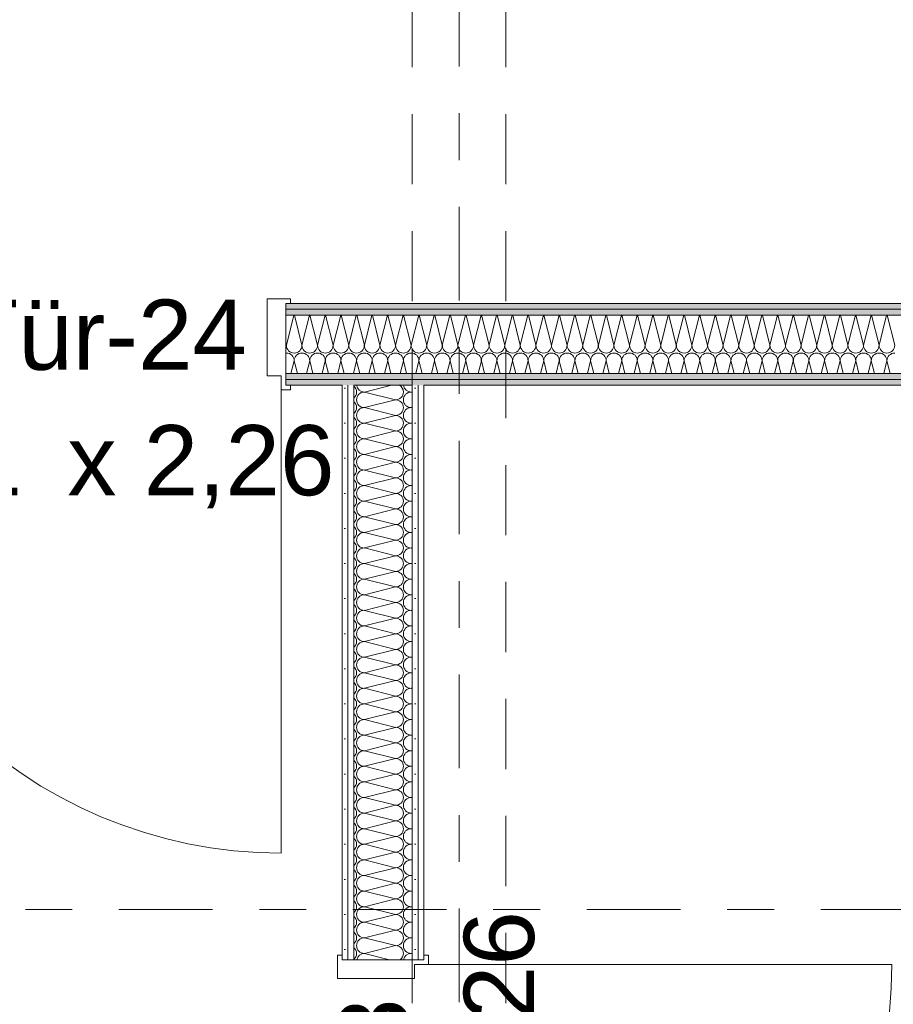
# Model space of a CAD drawing. Header units: metres. Extents: x -167 to 233, y -155 to 122.
# Tile 45 of 68: x 46.81 to 48.68, y 33.39 to 35.49. Entities that reach past the tile are written whole.
import ezdxf
from ezdxf.enums import TextEntityAlignment as Align

# ---------------------------------------------------------------- set-up
doc = ezdxf.new("R2010")
doc.units = ezdxf.units.M
doc.header["$MEASUREMENT"] = 0
doc.linetypes.add('Raster', pattern=[0.4, 0.2, -0.1, 0, -0.1])
doc.linetypes.add('Untersicht', pattern=[0.2, 0.15, -0.05])
for name, color, linetype in [('10 Wand außen', 7, 'Continuous'), ('20 Träger', 7, 'Continuous'), ('90 Achsraster', 7, 'Continuous')]:
    doc.layers.add(name, color=color, linetype=linetype)
doc.styles.add('ERSTELLTER_STIL_1', font='arial.ttf')
doc.styles.add('ERSTELLTER_STIL_2', font='arial.ttf')
pattern_1 = [(0, (27236.132094, 33357.27905), (0, 0.075), [0, -0.075])]

# ---------------------------------------------------------------- blocks, each defined once
blk = doc.blocks.new('*X15', base_point=(27236.1321, 33357.279))
at = {"layer": '10 Wand außen', "color": 8, "linetype": 'Continuous', "lineweight": 18}
for p, q in [((47.6066, 34.7102), (47.5488, 34.6957)), ((47.6154, 34.679), (47.5488, 34.6957)), ((47.6511, 34.6963), (47.6488, 34.6957)), ((47.6511, 34.6951), (47.6488, 34.6957)), ((47.6154, 34.679), (47.5488, 34.6624)), ((47.6154, 34.6457), (47.5488, 34.6624)), ((47.6511, 34.663), (47.6488, 34.6624)), ((47.6511, 34.6618), (47.6488, 34.6624)), ((47.6154, 34.6457), (47.5488, 34.629)), ((47.6154, 34.6124), (47.5488, 34.629)), ((47.6511, 34.6296), (47.6488, 34.629)), ((47.6511, 34.6285), (47.6488, 34.629)), ((47.6154, 34.6124), (47.5488, 34.5957)), ((47.6154, 34.579), (47.5488, 34.5957)), ((47.6154, 34.579), (47.5488, 34.5624)), ((47.6511, 34.5963), (47.6488, 34.5957)), ((47.6511, 34.5951), (47.6488, 34.5957)), ((47.6154, 34.5457), (47.5488, 34.5624)), ((47.6511, 34.563), (47.6488, 34.5624)), ((47.6511, 34.5618), (47.6488, 34.5624)), ((47.6154, 34.5457), (47.5488, 34.529)), ((47.6154, 34.5124), (47.5488, 34.529)), ((47.6511, 34.5296), (47.6488, 34.529)), ((47.6511, 34.5285), (47.6488, 34.529)), ((47.6154, 34.5124), (47.5488, 34.4957)), ((47.6154, 34.479), (47.5488, 34.4957)), ((47.6511, 34.4963), (47.6488, 34.4957)), ((47.6511, 34.4951), (47.6488, 34.4957)), ((47.6154, 34.479), (47.5488, 34.4624)), ((47.6154, 34.4457), (47.5488, 34.4624)), ((47.6511, 34.463), (47.6488, 34.4624)), ((47.6511, 34.4618), (47.6488, 34.4624)), ((47.6154, 34.4457), (47.5488, 34.429)), ((47.6511, 34.4296), (47.6488, 34.429)), ((47.6154, 34.4124), (47.5488, 34.429)), ((47.6154, 34.4124), (47.5488, 34.3957)), ((47.6511, 34.4285), (47.6488, 34.429)), ((47.6154, 34.379), (47.5488, 34.3957)), ((47.6511, 34.3963), (47.6488, 34.3957)), ((47.6511, 34.3951), (47.6488, 34.3957)), ((47.6154, 34.379), (47.5488, 34.3624)), ((47.6154, 34.3457), (47.5488, 34.3624)), ((47.6154, 34.3457), (47.5488, 34.329)), ((47.6511, 34.363), (47.6488, 34.3624)), ((47.6511, 34.3618), (47.6488, 34.3624)), ((47.6154, 34.3124), (47.5488, 34.329)), ((47.6511, 34.3296), (47.6488, 34.329)), ((47.6511, 34.3285), (47.6488, 34.329)), ((47.6154, 34.3124), (47.5488, 34.2957)), ((47.6154, 34.279), (47.5488, 34.2957)), ((47.6511, 34.2963), (47.6488, 34.2957)), ((47.6511, 34.2951), (47.6488, 34.2957)), ((47.6154, 34.279), (47.5488, 34.2624)), ((47.6154, 34.2457), (47.5488, 34.2624)), ((47.6511, 34.263), (47.6488, 34.2624)), ((47.6511, 34.2618), (47.6488, 34.2624)), ((47.6154, 34.2457), (47.5488, 34.229)), ((47.6154, 34.2124), (47.5488, 34.229)), ((47.6511, 34.2296), (47.6488, 34.229)), ((47.6511, 34.2285), (47.6488, 34.229)), ((47.6154, 34.2124), (47.5488, 34.1957)), ((47.6154, 34.179), (47.5488, 34.1957)), ((47.6154, 34.179), (47.5488, 34.1624)), ((47.6511, 34.1963), (47.6488, 34.1957)), ((47.6511, 34.1951), (47.6488, 34.1957)), ((47.6154, 34.1457), (47.5488, 34.1624)), ((47.6511, 34.163), (47.6488, 34.1624)), ((47.6511, 34.1618), (47.6488, 34.1624)), ((47.6154, 34.1457), (47.5488, 34.129)), ((47.6154, 34.1124), (47.5488, 34.129)), ((47.6511, 34.1296), (47.6488, 34.129)), ((47.6511, 34.1285), (47.6488, 34.129)), ((47.6154, 34.1124), (47.5488, 34.0957)), ((47.6154, 34.079), (47.5488, 34.0957)), ((47.6511, 34.0963), (47.6488, 34.0957)), ((47.6511, 34.0951), (47.6488, 34.0957)), ((47.6154, 34.079), (47.5488, 34.0624)), ((47.6154, 34.0457), (47.5488, 34.0624)), ((47.6511, 34.063), (47.6488, 34.0624)), ((47.6511, 34.0618), (47.6488, 34.0624)), ((47.6154, 34.0457), (47.5488, 34.029)), ((47.6154, 34.0124), (47.5488, 34.029)), ((47.6154, 34.0124), (47.5488, 33.9957)), ((47.6511, 34.0296), (47.6488, 34.029)), ((47.6511, 34.0285), (47.6488, 34.029)), ((47.6154, 33.979), (47.5488, 33.9957)), ((47.6511, 33.9963), (47.6488, 33.9957)), ((47.6511, 33.9951), (47.6488, 33.9957)), ((47.6154, 33.979), (47.5488, 33.9624)), ((47.6154, 33.9457), (47.5488, 33.9624)), ((47.6154, 33.9457), (47.5488, 33.929)), ((47.6511, 33.963), (47.6488, 33.9624)), ((47.6511, 33.9618), (47.6488, 33.9624)), ((47.6154, 33.9124), (47.5488, 33.929)), ((47.6511, 33.9296), (47.6488, 33.929)), ((47.6511, 33.9285), (47.6488, 33.929)), ((47.6154, 33.9124), (47.5488, 33.8957)), ((47.6154, 33.879), (47.5488, 33.8957)), ((47.6511, 33.8963), (47.6488, 33.8957)), ((47.6511, 33.8951), (47.6488, 33.8957)), ((47.6154, 33.879), (47.5488, 33.8624)), ((47.6154, 33.8457), (47.5488, 33.8624)), ((47.6511, 33.863), (47.6488, 33.8624)), ((47.6511, 33.8618), (47.6488, 33.8624)), ((47.6154, 33.8457), (47.5488, 33.829)), ((47.6154, 33.8124), (47.5488, 33.829)), ((47.6511, 33.8296), (47.6488, 33.829)), ((47.6511, 33.8285), (47.6488, 33.829)), ((47.6154, 33.8124), (47.5488, 33.7957)), ((47.6154, 33.779), (47.5488, 33.7957)), ((47.6154, 33.779), (47.5488, 33.7624)), ((47.6511, 33.7963), (47.6488, 33.7957)), ((47.6511, 33.7951), (47.6488, 33.7957)), ((47.6154, 33.7457), (47.5488, 33.7624)), ((47.6511, 33.763), (47.6488, 33.7624)), ((47.6511, 33.7618), (47.6488, 33.7624)), ((47.6154, 33.7457), (47.5488, 33.729)), ((47.6154, 33.7124), (47.5488, 33.729)), ((47.6511, 33.7296), (47.6488, 33.729)), ((47.6511, 33.7285), (47.6488, 33.729)), ((47.6154, 33.7124), (47.5488, 33.6957)), ((47.6154, 33.679), (47.5488, 33.6957)), ((47.6511, 33.6963), (47.6488, 33.6957)), ((47.6511, 33.6951), (47.6488, 33.6957)), ((47.6154, 33.679), (47.5488, 33.6624)), ((47.6154, 33.6457), (47.5488, 33.6624)), ((47.6511, 33.663), (47.6488, 33.6624)), ((47.6511, 33.6618), (47.6488, 33.6624)), ((47.6154, 33.6457), (47.5488, 33.629)), ((47.6154, 33.6124), (47.5488, 33.629)), ((47.6154, 33.6124), (47.5488, 33.5957)), ((47.6511, 33.6296), (47.6488, 33.629)), ((47.6511, 33.6285), (47.6488, 33.629)), ((47.6154, 33.579), (47.5488, 33.5957)), ((47.6511, 33.5963), (47.6488, 33.5957)), ((47.6511, 33.5951), (47.6488, 33.5957)), ((47.6154, 33.579), (47.5488, 33.5624)), ((47.6154, 33.5457), (47.5488, 33.5624)), ((47.6154, 33.5457), (47.5488, 33.529)), ((47.6511, 33.563), (47.6488, 33.5624)), ((47.6511, 33.5618), (47.6488, 33.5624)), ((47.6154, 33.5124), (47.5488, 33.529)), ((47.6511, 33.5296), (47.6488, 33.529)), ((47.6511, 33.5285), (47.6488, 33.529)), ((47.6154, 33.5124), (47.5488, 33.4957)), ((47.6023, 33.4823), (47.5488, 33.4957)), ((47.6511, 33.4963), (47.6488, 33.4957)), ((47.6511, 33.4951), (47.6488, 33.4957))]:
    blk.add_line(p, q, dxfattribs=at)
for centre, start, end in [((47.5154, 34.6957), 0, 50.24), ((47.5488, 34.7124), 187.5792, 270), ((47.6154, 34.6957), 0, 60.2389), ((47.6488, 34.7124), 187.5792, 270), ((47.5154, 34.6957), 309.76, 0), ((47.5488, 34.679), 90, 180), ((47.6154, 34.6957), 270, 0), ((47.6488, 34.679), 90, 180), ((47.5154, 34.6624), 0, 50.24), ((47.5154, 34.6624), 309.76, 0), ((47.5488, 34.679), 180, 270), ((47.5488, 34.6457), 90, 180), ((47.6154, 34.6624), 0, 90), ((47.6154, 34.6624), 270, 0), ((47.6488, 34.679), 180, 270), ((47.6488, 34.6457), 90, 180), ((47.5154, 34.629), 0, 50.24), ((47.5488, 34.6457), 180, 270), ((47.6154, 34.629), 0, 90), ((47.6488, 34.6457), 180, 270), ((47.5154, 34.629), 309.76, 0), ((47.5488, 34.6124), 90, 180), ((47.6154, 34.629), 270, 0), ((47.6488, 34.6124), 90, 180), ((47.5154, 34.5957), 0, 50.24), ((47.5488, 34.6124), 180, 270), ((47.6154, 34.5957), 0, 90), ((47.6488, 34.6124), 180, 270), ((47.5154, 34.5957), 309.76, 0), ((47.5488, 34.579), 90, 180), ((47.5488, 34.579), 180, 270), ((47.6154, 34.5957), 270, 0), ((47.6154, 34.5624), 0, 90), ((47.6488, 34.579), 90, 180), ((47.6488, 34.579), 180, 270), ((47.5154, 34.5624), 0, 50.24), ((47.5154, 34.5624), 309.76, 0), ((47.5488, 34.5457), 90, 180), ((47.6154, 34.5624), 270, 0), ((47.6488, 34.5457), 90, 180), ((47.5154, 34.529), 0, 50.24), ((47.5488, 34.5457), 180, 270), ((47.6154, 34.529), 0, 90), ((47.6488, 34.5457), 180, 270), ((47.5154, 34.529), 309.76, 0), ((47.5488, 34.5124), 90, 180), ((47.6154, 34.529), 270, 0), ((47.6488, 34.5124), 90, 180), ((47.5154, 34.4957), 0, 50.24), ((47.5154, 34.4957), 309.76, 0), ((47.5488, 34.5124), 180, 270), ((47.5488, 34.479), 90, 180), ((47.6154, 34.4957), 0, 90), ((47.6154, 34.4957), 270, 0), ((47.6488, 34.5124), 180, 270), ((47.6488, 34.479), 90, 180), ((47.5154, 34.4624), 0, 50.24), ((47.5488, 34.479), 180, 270), ((47.6154, 34.4624), 0, 90), ((47.6488, 34.479), 180, 270), ((47.5154, 34.4624), 309.76, 0), ((47.5488, 34.4457), 90, 180), ((47.6154, 34.4624), 270, 0), ((47.6488, 34.4457), 90, 180), ((47.5154, 34.429), 0, 50.24), ((47.5488, 34.4457), 180, 270), ((47.6154, 34.429), 0, 90), ((47.6488, 34.4457), 180, 270), ((47.5154, 34.429), 309.76, 0), ((47.5154, 34.3957), 0, 50.24), ((47.5488, 34.4124), 90, 180), ((47.5488, 34.4124), 180, 270), ((47.6154, 34.429), 270, 0), ((47.6154, 34.3957), 0, 90), ((47.6488, 34.4124), 90, 180), ((47.6488, 34.4124), 180, 270), ((47.5154, 34.3957), 309.76, 0), ((47.5488, 34.379), 90, 180), ((47.6154, 34.3957), 270, 0), ((47.6488, 34.379), 90, 180), ((47.5154, 34.3624), 0, 50.24), ((47.5488, 34.379), 180, 270), ((47.6154, 34.3624), 0, 90), ((47.6488, 34.379), 180, 270), ((47.5154, 34.3624), 309.76, 0), ((47.5488, 34.3457), 90, 180), ((47.5488, 34.3457), 180, 270), ((47.6154, 34.3624), 270, 0), ((47.6154, 34.329), 0, 90), ((47.6488, 34.3457), 90, 180), ((47.6488, 34.3457), 180, 270), ((47.5154, 34.329), 0, 50.24), ((47.5154, 34.329), 309.76, 0), ((47.5488, 34.3124), 90, 180), ((47.6154, 34.329), 270, 0), ((47.6488, 34.3124), 90, 180), ((47.5154, 34.2957), 0, 50.24), ((47.5488, 34.3124), 180, 270), ((47.6154, 34.2957), 0, 90), ((47.6488, 34.3124), 180, 270), ((47.5154, 34.2957), 309.76, 0), ((47.5488, 34.279), 90, 180), ((47.6154, 34.2957), 270, 0), ((47.6488, 34.279), 90, 180), ((47.5154, 34.2624), 0, 50.24), ((47.5154, 34.2624), 309.76, 0), ((47.5488, 34.279), 180, 270), ((47.5488, 34.2457), 90, 180), ((47.6154, 34.2624), 0, 90), ((47.6154, 34.2624), 270, 0), ((47.6488, 34.279), 180, 270), ((47.6488, 34.2457), 90, 180), ((47.5154, 34.229), 0, 50.24), ((47.5488, 34.2457), 180, 270), ((47.6154, 34.229), 0, 90), ((47.6488, 34.2457), 180, 270), ((47.5154, 34.229), 309.76, 0), ((47.5488, 34.2124), 90, 180), ((47.6154, 34.229), 270, 0), ((47.6488, 34.2124), 90, 180), ((47.5154, 34.1957), 0, 50.24), ((47.5488, 34.2124), 180, 270), ((47.6154, 34.1957), 0, 90), ((47.6488, 34.2124), 180, 270), ((47.5154, 34.1957), 309.76, 0), ((47.5488, 34.179), 90, 180), ((47.5488, 34.179), 180, 270), ((47.6154, 34.1957), 270, 0), ((47.6154, 34.1624), 0, 90), ((47.6488, 34.179), 90, 180), ((47.6488, 34.179), 180, 270), ((47.5154, 34.1624), 0, 50.24), ((47.5154, 34.1624), 309.76, 0), ((47.5488, 34.1457), 90, 180), ((47.6154, 34.1624), 270, 0), ((47.6488, 34.1457), 90, 180), ((47.5154, 34.129), 0, 50.24), ((47.5488, 34.1457), 180, 270), ((47.6154, 34.129), 0, 90), ((47.6488, 34.1457), 180, 270), ((47.5154, 34.129), 309.76, 0), ((47.5488, 34.1124), 90, 180), ((47.6154, 34.129), 270, 0), ((47.6488, 34.1124), 90, 180), ((47.5154, 34.0957), 0, 50.24), ((47.5154, 34.0957), 309.76, 0), ((47.5488, 34.1124), 180, 270), ((47.5488, 34.079), 90, 180), ((47.6154, 34.0957), 0, 90), ((47.6154, 34.0957), 270, 0), ((47.6488, 34.1124), 180, 270), ((47.6488, 34.079), 90, 180), ((47.5154, 34.0624), 0, 50.24), ((47.5488, 34.079), 180, 270), ((47.6154, 34.0624), 0, 90), ((47.6488, 34.079), 180, 270), ((47.5154, 34.0624), 309.76, 0), ((47.5488, 34.0457), 90, 180), ((47.6154, 34.0624), 270, 0), ((47.6488, 34.0457), 90, 180), ((47.5154, 34.029), 0, 50.24), ((47.5488, 34.0457), 180, 270), ((47.6154, 34.029), 0, 90), ((47.6488, 34.0457), 180, 270), ((47.5154, 34.029), 309.76, 0), ((47.5488, 34.0124), 90, 180), ((47.5488, 34.0124), 180, 270), ((47.6154, 34.029), 270, 0), ((47.6154, 33.9957), 0, 90), ((47.6488, 34.0124), 90, 180), ((47.6488, 34.0124), 180, 270), ((47.5154, 33.9957), 0, 50.24), ((47.5154, 33.9957), 309.76, 0), ((47.5488, 33.979), 90, 180), ((47.6154, 33.9957), 270, 0), ((47.6488, 33.979), 90, 180), ((47.5154, 33.9624), 0, 50.24), ((47.5488, 33.979), 180, 270), ((47.6154, 33.9624), 0, 90), ((47.6488, 33.979), 180, 270), ((47.5154, 33.9624), 309.76, 0), ((47.5488, 33.9457), 90, 180), ((47.5488, 33.9457), 180, 270), ((47.6154, 33.9624), 270, 0), ((47.6154, 33.929), 0, 90), ((47.6488, 33.9457), 90, 180), ((47.6488, 33.9457), 180, 270), ((47.5154, 33.929), 0, 50.24), ((47.5154, 33.929), 309.76, 0), ((47.5488, 33.9124), 90, 180), ((47.6154, 33.929), 270, 0), ((47.6488, 33.9124), 90, 180), ((47.5154, 33.8957), 0, 50.24), ((47.5488, 33.9124), 180, 270), ((47.6154, 33.8957), 0, 90), ((47.6488, 33.9124), 180, 270), ((47.5154, 33.8957), 309.76, 0), ((47.5488, 33.879), 90, 180), ((47.6154, 33.8957), 270, 0), ((47.6488, 33.879), 90, 180), ((47.5154, 33.8624), 0, 50.24), ((47.5154, 33.8624), 309.76, 0), ((47.5488, 33.879), 180, 270), ((47.5488, 33.8457), 90, 180), ((47.6154, 33.8624), 0, 90), ((47.6154, 33.8624), 270, 0), ((47.6488, 33.879), 180, 270), ((47.6488, 33.8457), 90, 180), ((47.5154, 33.829), 0, 50.24), ((47.5488, 33.8457), 180, 270), ((47.6154, 33.829), 0, 90), ((47.6488, 33.8457), 180, 270), ((47.5154, 33.829), 309.76, 0), ((47.5488, 33.8124), 90, 180), ((47.6154, 33.829), 270, 0), ((47.6488, 33.8124), 90, 180), ((47.5154, 33.7957), 0, 50.24), ((47.5488, 33.8124), 180, 270), ((47.6154, 33.7957), 0, 90), ((47.6488, 33.8124), 180, 270), ((47.5154, 33.7957), 309.76, 0), ((47.5488, 33.779), 90, 180), ((47.5488, 33.779), 180, 270), ((47.6154, 33.7957), 270, 0), ((47.6154, 33.7624), 0, 90), ((47.6488, 33.779), 90, 180), ((47.6488, 33.779), 180, 270), ((47.5154, 33.7624), 0, 50.24), ((47.5154, 33.7624), 309.76, 0), ((47.5488, 33.7457), 90, 180), ((47.6154, 33.7624), 270, 0), ((47.6488, 33.7457), 90, 180), ((47.5154, 33.729), 0, 50.24), ((47.5488, 33.7457), 180, 270), ((47.6154, 33.729), 0, 90), ((47.6488, 33.7457), 180, 270), ((47.5154, 33.729), 309.76, 0), ((47.5488, 33.7124), 90, 180), ((47.6154, 33.729), 270, 0), ((47.6488, 33.7124), 90, 180), ((47.5154, 33.6957), 0, 50.24), ((47.5154, 33.6957), 309.76, 0), ((47.5488, 33.7124), 180, 270), ((47.5488, 33.679), 90, 180), ((47.6154, 33.6957), 0, 90), ((47.6154, 33.6957), 270, 0), ((47.6488, 33.7124), 180, 270), ((47.6488, 33.679), 90, 180), ((47.5154, 33.6624), 0, 50.24), ((47.5488, 33.679), 180, 270), ((47.6154, 33.6624), 0, 90), ((47.6488, 33.679), 180, 270), ((47.5154, 33.6624), 309.76, 0), ((47.5488, 33.6457), 90, 180), ((47.6154, 33.6624), 270, 0), ((47.6488, 33.6457), 90, 180), ((47.5154, 33.629), 0, 50.24), ((47.5488, 33.6457), 180, 270), ((47.6154, 33.629), 0, 90), ((47.6488, 33.6457), 180, 270), ((47.5154, 33.629), 309.76, 0), ((47.5488, 33.6124), 90, 180), ((47.5488, 33.6124), 180, 270), ((47.6154, 33.629), 270, 0), ((47.6154, 33.5957), 0, 90), ((47.6488, 33.6124), 90, 180), ((47.6488, 33.6124), 180, 270), ((47.5154, 33.5957), 0, 50.24), ((47.5154, 33.5957), 309.76, 0), ((47.5488, 33.579), 90, 180), ((47.6154, 33.5957), 270, 0), ((47.6488, 33.579), 90, 180), ((47.5154, 33.5624), 0, 50.24), ((47.5488, 33.579), 180, 270), ((47.6154, 33.5624), 0, 90), ((47.6488, 33.579), 180, 270), ((47.5154, 33.5624), 309.76, 0), ((47.5488, 33.5457), 90, 180), ((47.5488, 33.5457), 180, 270), ((47.6154, 33.5624), 270, 0), ((47.6154, 33.529), 0, 90), ((47.6488, 33.5457), 90, 180), ((47.6488, 33.5457), 180, 270), ((47.5154, 33.529), 0, 50.24), ((47.5154, 33.529), 309.76, 0), ((47.5488, 33.5124), 90, 180), ((47.6154, 33.529), 270, 0), ((47.6488, 33.5124), 90, 180), ((47.5154, 33.4957), 0, 50.24), ((47.5488, 33.5124), 180, 270), ((47.6154, 33.4957), 0, 90), ((47.6488, 33.5124), 180, 270), ((47.5154, 33.4957), 309.76, 0), ((47.5488, 33.479), 90, 168.653), ((47.6154, 33.4957), 306.5584, 0), ((47.6488, 33.479), 90, 168.653)]:
    blk.add_arc(centre, 0.0167, start, end, dxfattribs=at)
blk = doc.blocks.new('Zargentür 1-Fl 27')
at = {"layer": '10 Wand außen', "color": 7, "linetype": 'Continuous', "lineweight": 18}
for p, q in [((0.495, 0.01), (0.495, 1)), ((-0.495, 0.01), (-0.515, 0.01)), ((-0.515, 0.01), (-0.515, 0)), ((-0.495, -0.02), (-0.495, 0.01)), ((0.495, -0.02), (0.495, 0.01)), ((0.495, 0.01), (0.515, 0.01)), ((0.515, 0.01), (0.515, 0)), ((-0.515, 0), (-0.505, 0)), ((-0.505, 0), (-0.505, -0.175)), ((-0.465, -0.02), (-0.495, -0.02)), ((-0.465, -0.185), (-0.465, -0.02)), ((0.465, -0.185), (0.465, -0.02)), ((0.465, -0.02), (0.495, -0.02)), ((0.515, 0), (0.505, 0)), ((0.505, 0), (0.505, -0.175)), ((-0.505, -0.175), (-0.515, -0.175)), ((-0.515, -0.175), (-0.515, -0.185)), ((-0.515, -0.185), (-0.465, -0.185)), ((0.515, -0.185), (0.465, -0.185)), ((0.505, -0.175), (0.515, -0.175)), ((0.515, -0.175), (0.515, -0.185))]:
    blk.add_line(p, q, dxfattribs=at)
at = {"layer": '10 Wand außen', "color": 7, "linetype": 'Continuous', "lineweight": 13}
for p, q in [((-0.505, 0), (-0.505, -0.0125)), ((-0.505, 0), (-0.505, -0.0125)), ((0.505, 0), (0.505, -0.0125)), ((0.505, 0), (0.505, -0.0125)), ((-0.505, -0.0125), (-0.505, -0.025)), ((-0.505, -0.0125), (-0.505, -0.025)), ((0.505, -0.0125), (0.505, -0.025)), ((0.505, -0.0125), (0.505, -0.025)), ((-0.505, -0.025), (-0.505, -0.15)), ((-0.505, -0.025), (-0.505, -0.15)), ((0.505, -0.025), (0.505, -0.15)), ((0.505, -0.025), (0.505, -0.15)), ((-0.505, -0.15), (-0.505, -0.1625)), ((-0.505, -0.15), (-0.505, -0.1625)), ((-0.505, -0.1625), (-0.505, -0.175)), ((-0.505, -0.1625), (-0.505, -0.175)), ((0.505, -0.15), (0.505, -0.1625)), ((0.505, -0.15), (0.505, -0.1625)), ((0.505, -0.1625), (0.505, -0.175)), ((0.505, -0.1625), (0.505, -0.175))]:
    blk.add_line(p, q, dxfattribs=at)
blk.add_arc((0.495, 0.01), 0.99, 90, 180, dxfattribs=at)
blk = doc.blocks.new('T Marker 27')
at = {"layer": '10 Wand außen', "color": 7, "lineweight": 13, "char_height": 0.15, "attachment_point": 7, "style": 'ERSTELLTER_STIL_1'}
for s, insert in [('\\A1;{\\pql;\\pt0;\\fArial|b0|i0|c0|p0;\\W1.000000;1,01\\fArial|b0|i0|c0|p0;\\W1.000000;\\A1{\\H.66x;\\S^  ;}\\fArial|b0|i0|c0|p0;\\W1.000000; x 2,26\\fArial|b0|i0|c0|p0;\\W1.000000;\\A1{\\H.66x;\\S^  ;}}', (-0.4663, -0.454)), ('\\A1;{\\pql;\\pt0;\\fArial|b0|i0|c0|p0;\\W1.000000;I-Tür-28\\fArial|b0|i0|c0|p0;\\W1.000000;\\fArial|b0|i0|c0|p0;\\W1.000000;\\fArial|b0|i0|c0|p0;\\W1.000000;}', (-0.3231, -0.1442))]:
    blk.add_mtext(s, dxfattribs=dict(at, insert=insert))
blk = doc.blocks.new('*X32', base_point=(27236.1321, 33357.279))
at = {"layer": '10 Wand außen', "color": 8, "linetype": 'Continuous', "lineweight": 18}
for p, q in [((47.3982, 34.8602), (47.3821, 34.7957)), ((47.3993, 34.8602), (47.4154, 34.7957)), ((47.4315, 34.8602), (47.4154, 34.7957)), ((47.4326, 34.8602), (47.4488, 34.7957)), ((47.4649, 34.8602), (47.4488, 34.7957)), ((47.466, 34.8602), (47.4821, 34.7957)), ((47.4982, 34.8602), (47.4821, 34.7957)), ((47.4993, 34.8602), (47.5154, 34.7957)), ((47.5315, 34.8602), (47.5154, 34.7957)), ((47.5326, 34.8602), (47.5488, 34.7957)), ((47.5649, 34.8602), (47.5488, 34.7957)), ((47.566, 34.8602), (47.5821, 34.7957)), ((47.5982, 34.8602), (47.5821, 34.7957)), ((47.5993, 34.8602), (47.6154, 34.7957)), ((47.6315, 34.8602), (47.6154, 34.7957)), ((47.6326, 34.8602), (47.6488, 34.7957)), ((47.6649, 34.8602), (47.6488, 34.7957)), ((47.666, 34.8602), (47.6821, 34.7957)), ((47.6982, 34.8602), (47.6821, 34.7957)), ((47.6993, 34.8602), (47.7154, 34.7957)), ((47.7315, 34.8602), (47.7154, 34.7957)), ((47.7326, 34.8602), (47.7488, 34.7957)), ((47.7649, 34.8602), (47.7488, 34.7957)), ((47.766, 34.8602), (47.7821, 34.7957)), ((47.7982, 34.8602), (47.7821, 34.7957)), ((47.7993, 34.8602), (47.8154, 34.7957)), ((47.8315, 34.8602), (47.8154, 34.7957)), ((47.8326, 34.8602), (47.8488, 34.7957)), ((47.8649, 34.8602), (47.8488, 34.7957)), ((47.866, 34.8602), (47.8821, 34.7957)), ((47.8982, 34.8602), (47.8821, 34.7957)), ((47.8993, 34.8602), (47.9154, 34.7957)), ((47.9315, 34.8602), (47.9154, 34.7957)), ((47.9326, 34.8602), (47.9488, 34.7957)), ((47.9649, 34.8602), (47.9488, 34.7957)), ((47.966, 34.8602), (47.9821, 34.7957)), ((47.9982, 34.8602), (47.9821, 34.7957)), ((47.9993, 34.8602), (48.0154, 34.7957)), ((48.0315, 34.8602), (48.0154, 34.7957)), ((48.0326, 34.8602), (48.0488, 34.7957)), ((48.0649, 34.8602), (48.0488, 34.7957)), ((48.066, 34.8602), (48.0821, 34.7957)), ((48.0982, 34.8602), (48.0821, 34.7957)), ((48.0993, 34.8602), (48.1154, 34.7957)), ((48.1315, 34.8602), (48.1154, 34.7957)), ((48.1326, 34.8602), (48.1488, 34.7957)), ((48.1649, 34.8602), (48.1488, 34.7957)), ((48.166, 34.8602), (48.1821, 34.7957)), ((48.1982, 34.8602), (48.1821, 34.7957)), ((48.1993, 34.8602), (48.2154, 34.7957)), ((48.2315, 34.8602), (48.2154, 34.7957)), ((48.2326, 34.8602), (48.2488, 34.7957)), ((48.2649, 34.8602), (48.2488, 34.7957)), ((48.266, 34.8602), (48.2821, 34.7957)), ((48.2982, 34.8602), (48.2821, 34.7957)), ((48.2993, 34.8602), (48.3154, 34.7957)), ((48.3315, 34.8602), (48.3154, 34.7957)), ((48.3326, 34.8602), (48.3488, 34.7957)), ((48.3649, 34.8602), (48.3488, 34.7957)), ((48.366, 34.8602), (48.3821, 34.7957)), ((48.3982, 34.8602), (48.3821, 34.7957)), ((48.3993, 34.8602), (48.4154, 34.7957)), ((48.4315, 34.8602), (48.4154, 34.7957)), ((48.4326, 34.8602), (48.4488, 34.7957)), ((48.4649, 34.8602), (48.4488, 34.7957)), ((48.466, 34.8602), (48.4821, 34.7957)), ((48.4982, 34.8602), (48.4821, 34.7957)), ((48.4993, 34.8602), (48.5154, 34.7957)), ((48.5315, 34.8602), (48.5154, 34.7957)), ((48.5326, 34.8602), (48.5488, 34.7957)), ((48.5649, 34.8602), (48.5488, 34.7957)), ((48.566, 34.8602), (48.5821, 34.7957)), ((48.5982, 34.8602), (48.5821, 34.7957)), ((48.5993, 34.8602), (48.6154, 34.7957)), ((48.6315, 34.8602), (48.6154, 34.7957)), ((48.6326, 34.8602), (48.6488, 34.7957)), ((48.6649, 34.8602), (48.6488, 34.7957)), ((48.666, 34.8602), (48.6821, 34.7957)), ((47.3811, 34.7997), (47.3821, 34.7957)), ((47.3988, 34.7624), (47.392, 34.7352)), ((47.3988, 34.7624), (47.4056, 34.7352)), ((47.4321, 34.7624), (47.4253, 34.7352)), ((47.4321, 34.7624), (47.4389, 34.7352)), ((47.4654, 34.7624), (47.4586, 34.7352)), ((47.4654, 34.7624), (47.4722, 34.7352)), ((47.4988, 34.7624), (47.492, 34.7352)), ((47.4988, 34.7624), (47.5056, 34.7352)), ((47.5321, 34.7624), (47.5253, 34.7352)), ((47.5321, 34.7624), (47.5389, 34.7352)), ((47.5654, 34.7624), (47.5586, 34.7352)), ((47.5654, 34.7624), (47.5722, 34.7352)), ((47.5988, 34.7624), (47.592, 34.7352)), ((47.5988, 34.7624), (47.6056, 34.7352)), ((47.6321, 34.7624), (47.6253, 34.7352)), ((47.6321, 34.7624), (47.6389, 34.7352)), ((47.6654, 34.7624), (47.6586, 34.7352)), ((47.6654, 34.7624), (47.6722, 34.7352)), ((47.6988, 34.7624), (47.692, 34.7352)), ((47.6988, 34.7624), (47.7056, 34.7352)), ((47.7321, 34.7624), (47.7253, 34.7352)), ((47.7321, 34.7624), (47.7389, 34.7352)), ((47.7654, 34.7624), (47.7586, 34.7352)), ((47.7654, 34.7624), (47.7722, 34.7352)), ((47.7988, 34.7624), (47.792, 34.7352)), ((47.7988, 34.7624), (47.8056, 34.7352)), ((47.8321, 34.7624), (47.8253, 34.7352)), ((47.8321, 34.7624), (47.8389, 34.7352)), ((47.8654, 34.7624), (47.8586, 34.7352)), ((47.8654, 34.7624), (47.8722, 34.7352)), ((47.8988, 34.7624), (47.892, 34.7352)), ((47.8988, 34.7624), (47.9056, 34.7352)), ((47.9321, 34.7624), (47.9253, 34.7352)), ((47.9321, 34.7624), (47.9389, 34.7352)), ((47.9654, 34.7624), (47.9586, 34.7352)), ((47.9654, 34.7624), (47.9722, 34.7352)), ((47.9988, 34.7624), (47.992, 34.7352)), ((47.9988, 34.7624), (48.0056, 34.7352)), ((48.0321, 34.7624), (48.0253, 34.7352)), ((48.0321, 34.7624), (48.0389, 34.7352)), ((48.0654, 34.7624), (48.0586, 34.7352)), ((48.0654, 34.7624), (48.0722, 34.7352)), ((48.0988, 34.7624), (48.092, 34.7352)), ((48.0988, 34.7624), (48.1056, 34.7352)), ((48.1321, 34.7624), (48.1253, 34.7352)), ((48.1321, 34.7624), (48.1389, 34.7352)), ((48.1654, 34.7624), (48.1586, 34.7352)), ((48.1654, 34.7624), (48.1722, 34.7352)), ((48.1988, 34.7624), (48.192, 34.7352)), ((48.1988, 34.7624), (48.2056, 34.7352)), ((48.2321, 34.7624), (48.2253, 34.7352)), ((48.2321, 34.7624), (48.2389, 34.7352)), ((48.2654, 34.7624), (48.2586, 34.7352)), ((48.2654, 34.7624), (48.2722, 34.7352)), ((48.2988, 34.7624), (48.292, 34.7352)), ((48.2988, 34.7624), (48.3056, 34.7352)), ((48.3321, 34.7624), (48.3253, 34.7352)), ((48.3321, 34.7624), (48.3389, 34.7352)), ((48.3654, 34.7624), (48.3586, 34.7352)), ((48.3654, 34.7624), (48.3722, 34.7352)), ((48.3988, 34.7624), (48.392, 34.7352)), ((48.3988, 34.7624), (48.4056, 34.7352)), ((48.4321, 34.7624), (48.4253, 34.7352)), ((48.4321, 34.7624), (48.4389, 34.7352)), ((48.4654, 34.7624), (48.4586, 34.7352)), ((48.4654, 34.7624), (48.4722, 34.7352)), ((48.4988, 34.7624), (48.492, 34.7352)), ((48.4988, 34.7624), (48.5056, 34.7352)), ((48.5321, 34.7624), (48.5253, 34.7352)), ((48.5321, 34.7624), (48.5389, 34.7352)), ((48.5654, 34.7624), (48.5586, 34.7352)), ((48.5654, 34.7624), (48.5722, 34.7352)), ((48.5988, 34.7624), (48.592, 34.7352)), ((48.5988, 34.7624), (48.6056, 34.7352)), ((48.6321, 34.7624), (48.6253, 34.7352)), ((48.6321, 34.7624), (48.6389, 34.7352)), ((48.6654, 34.7624), (48.6586, 34.7352)), ((48.6654, 34.7624), (48.6722, 34.7352))]:
    blk.add_line(p, q, dxfattribs=at)
for centre, start, end in [((47.3654, 34.7957), 339.981, 0), ((47.3988, 34.7957), 180, 270), ((47.3988, 34.7957), 270, 0), ((47.4321, 34.7957), 180, 270), ((47.4321, 34.7957), 270, 0), ((47.4654, 34.7957), 180, 270), ((47.4654, 34.7957), 270, 0), ((47.4988, 34.7957), 180, 270), ((47.4988, 34.7957), 270, 0), ((47.5321, 34.7957), 180, 270), ((47.5321, 34.7957), 270, 0), ((47.5654, 34.7957), 180, 270), ((47.5654, 34.7957), 270, 0), ((47.5988, 34.7957), 180, 270), ((47.5988, 34.7957), 270, 0), ((47.6321, 34.7957), 180, 270), ((47.6321, 34.7957), 270, 0), ((47.6654, 34.7957), 180, 270), ((47.6654, 34.7957), 270, 0), ((47.6988, 34.7957), 180, 270), ((47.6988, 34.7957), 270, 0), ((47.7321, 34.7957), 180, 270), ((47.7321, 34.7957), 270, 0), ((47.7654, 34.7957), 180, 270), ((47.7654, 34.7957), 270, 0), ((47.7988, 34.7957), 180, 270), ((47.7988, 34.7957), 270, 0), ((47.8321, 34.7957), 180, 270), ((47.8321, 34.7957), 270, 0), ((47.8654, 34.7957), 180, 270), ((47.8654, 34.7957), 270, 0), ((47.8988, 34.7957), 180, 270), ((47.8988, 34.7957), 270, 0), ((47.9321, 34.7957), 180, 270), ((47.9321, 34.7957), 270, 0), ((47.9654, 34.7957), 180, 270), ((47.9654, 34.7957), 270, 0), ((47.9988, 34.7957), 180, 270), ((47.9988, 34.7957), 270, 0), ((48.0321, 34.7957), 180, 270), ((48.0321, 34.7957), 270, 0), ((48.0654, 34.7957), 180, 270), ((48.0654, 34.7957), 270, 0), ((48.0988, 34.7957), 180, 270), ((48.0988, 34.7957), 270, 0), ((48.1321, 34.7957), 180, 270), ((48.1321, 34.7957), 270, 0), ((48.1654, 34.7957), 180, 270), ((48.1654, 34.7957), 270, 0), ((48.1988, 34.7957), 180, 270), ((48.1988, 34.7957), 270, 0), ((48.2321, 34.7957), 180, 270), ((48.2321, 34.7957), 270, 0), ((48.2654, 34.7957), 180, 270), ((48.2654, 34.7957), 270, 0), ((48.2988, 34.7957), 180, 270), ((48.2988, 34.7957), 270, 0), ((48.3321, 34.7957), 180, 270), ((48.3321, 34.7957), 270, 0), ((48.3654, 34.7957), 180, 270), ((48.3654, 34.7957), 270, 0), ((48.3988, 34.7957), 180, 270), ((48.3988, 34.7957), 270, 0), ((48.4321, 34.7957), 180, 270), ((48.4321, 34.7957), 270, 0), ((48.4654, 34.7957), 180, 270), ((48.4654, 34.7957), 270, 0), ((48.4988, 34.7957), 180, 270), ((48.4988, 34.7957), 270, 0), ((48.5321, 34.7957), 180, 270), ((48.5321, 34.7957), 270, 0), ((48.5654, 34.7957), 180, 270), ((48.5654, 34.7957), 270, 0), ((48.5988, 34.7957), 180, 270), ((48.5988, 34.7957), 270, 0), ((48.6321, 34.7957), 180, 270), ((48.6321, 34.7957), 270, 0), ((48.6654, 34.7957), 180, 270), ((48.6654, 34.7957), 270, 0), ((47.3821, 34.7624), 90, 93.464), ((47.3821, 34.7624), 0, 90), ((47.4154, 34.7624), 90, 180), ((47.4154, 34.7624), 0, 90), ((47.4488, 34.7624), 90, 180), ((47.4488, 34.7624), 0, 90), ((47.4821, 34.7624), 90, 180), ((47.4821, 34.7624), 0, 90), ((47.5154, 34.7624), 90, 180), ((47.5154, 34.7624), 0, 90), ((47.5488, 34.7624), 90, 180), ((47.5488, 34.7624), 0, 90), ((47.5821, 34.7624), 90, 180), ((47.5821, 34.7624), 0, 90), ((47.6154, 34.7624), 90, 180), ((47.6154, 34.7624), 0, 90), ((47.6488, 34.7624), 90, 180), ((47.6488, 34.7624), 0, 90), ((47.6821, 34.7624), 90, 180), ((47.6821, 34.7624), 0, 90), ((47.7154, 34.7624), 90, 180), ((47.7154, 34.7624), 0, 90), ((47.7488, 34.7624), 90, 180), ((47.7488, 34.7624), 0, 90), ((47.7821, 34.7624), 90, 180), ((47.7821, 34.7624), 0, 90), ((47.8154, 34.7624), 90, 180), ((47.8154, 34.7624), 0, 90), ((47.8488, 34.7624), 90, 180), ((47.8488, 34.7624), 0, 90), ((47.8821, 34.7624), 90, 180), ((47.8821, 34.7624), 0, 90), ((47.9154, 34.7624), 90, 180), ((47.9154, 34.7624), 0, 90), ((47.9488, 34.7624), 90, 180), ((47.9488, 34.7624), 0, 90), ((47.9821, 34.7624), 90, 180), ((47.9821, 34.7624), 0, 90), ((48.0154, 34.7624), 90, 180), ((48.0154, 34.7624), 0, 90), ((48.0488, 34.7624), 90, 180), ((48.0488, 34.7624), 0, 90), ((48.0821, 34.7624), 90, 180), ((48.0821, 34.7624), 0, 90), ((48.1154, 34.7624), 90, 180), ((48.1154, 34.7624), 0, 90), ((48.1488, 34.7624), 90, 180), ((48.1488, 34.7624), 0, 90), ((48.1821, 34.7624), 90, 180), ((48.1821, 34.7624), 0, 90), ((48.2154, 34.7624), 90, 180), ((48.2154, 34.7624), 0, 90), ((48.2488, 34.7624), 90, 180), ((48.2488, 34.7624), 0, 90), ((48.2821, 34.7624), 90, 180), ((48.2821, 34.7624), 0, 90), ((48.3154, 34.7624), 90, 180), ((48.3154, 34.7624), 0, 90), ((48.3488, 34.7624), 90, 180), ((48.3488, 34.7624), 0, 90), ((48.3821, 34.7624), 90, 180), ((48.3821, 34.7624), 0, 90), ((48.4154, 34.7624), 90, 180), ((48.4154, 34.7624), 0, 90), ((48.4488, 34.7624), 90, 180), ((48.4488, 34.7624), 0, 90), ((48.4821, 34.7624), 90, 180), ((48.4821, 34.7624), 0, 90), ((48.5154, 34.7624), 90, 180), ((48.5154, 34.7624), 0, 90), ((48.5488, 34.7624), 90, 180), ((48.5488, 34.7624), 0, 90), ((48.5821, 34.7624), 90, 180), ((48.5821, 34.7624), 0, 90), ((48.6154, 34.7624), 90, 180), ((48.6154, 34.7624), 0, 90), ((48.6488, 34.7624), 90, 180), ((48.6488, 34.7624), 0, 90), ((48.6821, 34.7624), 90, 180)]:
    blk.add_arc(centre, 0.0167, start, end, dxfattribs=at)
blk = doc.blocks.new('Zargentür 1-Fl 27_2')
at = {"layer": '10 Wand außen', "color": 7, "linetype": 'Continuous', "lineweight": 18}
for p, q in [((0.495, -0.01), (0.495, 0.98)), ((-0.495, -0.01), (-0.515, -0.01)), ((-0.515, -0.01), (-0.515, -0.02)), ((-0.515, -0.02), (-0.505, -0.02)), ((-0.505, -0.02), (-0.505, -0.195)), ((-0.495, -0.04), (-0.495, -0.01)), ((0.495, -0.04), (0.495, -0.01)), ((0.495, -0.01), (0.515, -0.01)), ((0.515, -0.02), (0.505, -0.02)), ((0.505, -0.02), (0.505, -0.195)), ((0.515, -0.01), (0.515, -0.02)), ((-0.465, -0.04), (-0.495, -0.04)), ((-0.465, -0.205), (-0.465, -0.04)), ((0.465, -0.205), (0.465, -0.04)), ((0.465, -0.04), (0.495, -0.04)), ((-0.505, -0.195), (-0.515, -0.195)), ((-0.515, -0.195), (-0.515, -0.205)), ((-0.515, -0.205), (-0.465, -0.205)), ((0.515, -0.205), (0.465, -0.205)), ((0.505, -0.195), (0.515, -0.195)), ((0.515, -0.195), (0.515, -0.205))]:
    blk.add_line(p, q, dxfattribs=at)
at = {"layer": '10 Wand außen', "color": 7, "linetype": 'Continuous', "lineweight": 13}
for p, q in [((-0.505, -0.0325), (-0.505, -0.02)), ((-0.505, -0.0325), (-0.505, -0.02)), ((0.505, -0.0325), (0.505, -0.02)), ((0.505, -0.0325), (0.505, -0.02)), ((-0.505, -0.045), (-0.505, -0.0325)), ((-0.505, -0.045), (-0.505, -0.0325)), ((0.505, -0.045), (0.505, -0.0325)), ((0.505, -0.045), (0.505, -0.0325)), ((-0.505, -0.17), (-0.505, -0.045)), ((-0.505, -0.17), (-0.505, -0.045)), ((0.505, -0.17), (0.505, -0.045)), ((0.505, -0.17), (0.505, -0.045)), ((-0.505, -0.1825), (-0.505, -0.17)), ((-0.505, -0.1825), (-0.505, -0.17)), ((-0.505, -0.195), (-0.505, -0.1825)), ((-0.505, -0.195), (-0.505, -0.1825)), ((0.505, -0.1825), (0.505, -0.17)), ((0.505, -0.1825), (0.505, -0.17)), ((0.505, -0.195), (0.505, -0.1825)), ((0.505, -0.195), (0.505, -0.1825))]:
    blk.add_line(p, q, dxfattribs=at)
blk.add_arc((0.495, -0.01), 0.99, 90, 180, dxfattribs=at)
blk = doc.blocks.new('T Marker 27_3')
at = {"layer": '10 Wand außen', "color": 7, "lineweight": 13, "char_height": 0.15, "attachment_point": 7, "rotation": 180, "style": 'ERSTELLTER_STIL_1'}
for s, insert in [('\\A1;{\\pql;\\pt0;\\fArial|b0|i0|c0|p0;\\W1.000000;1,01\\fArial|b0|i0|c0|p0;\\W1.000000;\\A1{\\H.66x;\\S^  ;}\\fArial|b0|i0|c0|p0;\\W1.000000; x 2,26\\fArial|b0|i0|c0|p0;\\W1.000000;\\A1{\\H.66x;\\S^  ;}}', (0.4663, 0.279)), ('\\A1;{\\pql;\\pt0;\\fArial|b0|i0|c0|p0;\\W1.000000;I-Tür-24\\fArial|b0|i0|c0|p0;\\W1.000000;\\fArial|b0|i0|c0|p0;\\W1.000000;\\fArial|b0|i0|c0|p0;\\W1.000000;}', (0.3231, -0.0309))]:
    blk.add_mtext(s, dxfattribs=dict(at, insert=insert))
blk = doc.blocks.new('Standard-Rastermarker_137')
at = {"layer": '90 Achsraster', "color": 14, "linetype": 'Raster', "lineweight": 18, "true_color": 0xa80000}
blk.add_line((1, 0), (24.7309, 0), dxfattribs=at)
at = {"layer": '90 Achsraster', "color": 14, "lineweight": 18, "true_color": 0xa80000, "style": 'ERSTELLTER_STIL_2'}
for tag, p in [('AC_MarkerText_1_0', (-0.5686, -0.0686)), ('AC_MarkerText_1_1', (25.8623, -0.0686))]:
    blk.add_attdef(tag, text='', height=0.3, rotation=90, dxfattribs=at).set_placement(p, align=Align.TOP_CENTER)
blk = doc.blocks.new('Standard-Rastermarker_139')
at = {"layer": '90 Achsraster', "color": 14, "linetype": 'Raster', "lineweight": 18, "true_color": 0xa80000}
blk.add_line((1, 0), (45.4427, 0), dxfattribs=at)
at = {"layer": '90 Achsraster', "color": 14, "lineweight": 18, "true_color": 0xa80000, "style": 'ERSTELLTER_STIL_2'}
for tag, p in [('AC_MarkerText_1_0', (-0.35, 0.15)), ('AC_MarkerText_1_1', (46.7927, 0.15))]:
    blk.add_attdef(tag, text='', height=0.3, dxfattribs=at).set_placement(p, align=Align.TOP_CENTER)

msp = doc.modelspace()

# ---------------------------------------------------------------- hatches: boundary and pattern name
at = {"layer": '10 Wand außen', "linetype": 'Continuous', "lineweight": 13, "true_color": 0x000100}
h = msp.add_hatch(dxfattribs=at)
h.set_pattern_fill('Gipskarton_0001', color=98, style=0, pattern_type=2)
h.set_pattern_definition(pattern_1)
h.paths.add_polyline_path([(47.3811, 34.8727), (58.0025, 34.8727), (58.0025, 34.8852), (47.3811, 34.8852)])
h = msp.add_hatch(dxfattribs=at)
h.set_pattern_fill('Gipskarton_0001', color=98, style=0, pattern_type=2)
h.set_pattern_definition(pattern_1)
h.paths.add_polyline_path([(58.0025, 34.8727), (47.3811, 34.8727), (47.3811, 34.8602), (58.0025, 34.8602)])
h = msp.add_hatch(dxfattribs=at)
h.set_pattern_fill('Gipskarton_0001', color=98, style=0, pattern_type=2)
h.set_pattern_definition(pattern_1)
h.paths.add_polyline_path([(47.3811, 34.7227), (58.0025, 34.7227), (58.0025, 34.7352), (47.3811, 34.7352)])
h = msp.add_hatch(dxfattribs=at)
h.set_pattern_fill('Gipskarton_0001', color=98, style=0, pattern_type=2)
h.set_pattern_definition(pattern_1)
h.paths.add_polyline_path([(58.0025, 34.7227), (47.3811, 34.7227), (47.3811, 34.7102), (58.0025, 34.7102)])
h = msp.add_hatch(dxfattribs=at)
h.set_pattern_fill('Gipskarton_0001', color=98, style=0, pattern_type=2)
h.set_pattern_definition(pattern_1)
h.paths.add_polyline_path([(47.5011, 34.7102), (47.5011, 33.4823), (47.5136, 33.4823), (47.5136, 34.7102)])
h = msp.add_hatch(dxfattribs=at)
h.set_pattern_fill('Gipskarton_0001', color=98, style=0, pattern_type=2)
h.set_pattern_definition(pattern_1)
h.paths.add_polyline_path([(47.5136, 33.4823), (47.5261, 33.4823), (47.5261, 34.7102), (47.5136, 34.7102)])
h = msp.add_hatch(dxfattribs=at)
h.set_pattern_fill('Gipskarton_0001', color=98, style=0, pattern_type=2)
h.set_pattern_definition(pattern_1)
h.paths.add_polyline_path([(47.6511, 34.7102), (47.6511, 33.4823), (47.6636, 33.4823), (47.6636, 34.7102)])
h = msp.add_hatch(dxfattribs=at)
h.set_pattern_fill('Gipskarton_0001', color=98, style=0, pattern_type=2)
h.set_pattern_definition(pattern_1)
h.paths.add_polyline_path([(47.6636, 34.7102), (47.6636, 33.4823), (47.6761, 33.4823), (47.6761, 34.7102)])

# ---------------------------------------------------------------- linework, layer by layer
at = {"layer": '10 Wand außen', "color": 7, "linetype": 'Continuous', "lineweight": 13}
for p, q in [((47.3811, 34.8852), (47.3811, 34.8727)), ((58.0025, 34.8727), (47.3811, 34.8727)), ((47.3811, 34.8727), (47.3811, 34.8602)), ((58.0025, 34.8602), (47.3811, 34.8602)), ((47.3811, 34.8602), (47.3811, 34.7352)), ((47.3811, 34.7352), (58.0025, 34.7352)), ((47.3811, 34.7352), (47.3811, 34.7227)), ((47.3811, 34.7227), (58.0025, 34.7227)), ((47.3811, 34.7227), (47.3811, 34.7102)), ((47.5136, 34.7102), (47.5136, 33.4823)), ((47.5261, 34.7102), (47.5261, 33.4823)), ((47.6511, 33.4823), (47.6511, 34.7102)), ((47.6636, 33.4823), (47.6636, 34.7102)), ((47.5136, 33.4823), (47.5011, 33.4823)), ((47.5261, 33.4823), (47.5136, 33.4823)), ((47.6511, 33.4823), (47.5261, 33.4823)), ((47.6636, 33.4823), (47.6511, 33.4823)), ((47.6761, 33.4823), (47.6636, 33.4823))]:
    msp.add_line(p, q, dxfattribs=at)
at = {"layer": '10 Wand außen', "color": 7, "linetype": 'Continuous', "lineweight": 13, "flags": 128}
for points in [[(57.8275, 34.8852), (47.3811, 34.8852)], [(47.3811, 34.7102), (47.5011, 34.7102)], [(47.5011, 34.7102), (47.5011, 33.4823)], [(47.6511, 34.7102), (47.5261, 34.7102)], [(47.5261, 34.7102), (47.6511, 34.7102)], [(47.6761, 33.4823), (47.6761, 34.7102)], [(47.6761, 34.7102), (58.0025, 34.7102)]]:
    msp.add_lwpolyline(points, dxfattribs=at)
at = {"layer": '20 Träger', "color": 7, "linetype": 'Untersicht', "lineweight": 18}
for p, q in [((47.6511, 27.6397), (47.6511, 44.5397)), ((47.8511, 27.6397), (47.8511, 44.5397))]:
    msp.add_line(p, q, dxfattribs=at)

# ---------------------------------------------------------------- block references
at = {"layer": '10 Wand außen', "color": 7, "lineweight": 13}
for name, p, rotation in [('T Marker 27_3', (46.8761, 34.7102), 180), ('T Marker 27', (47.5011, 32.9773), 90)]:
    msp.add_blockref(name, p, dxfattribs=dict(at, rotation=rotation))
at = {"layer": '10 Wand außen', "color": 7, "linetype": 'Continuous', "lineweight": 18, "xscale": -1}
for name, p, rotation in [('Zargentür 1-Fl 27_2', (46.8761, 34.6902), 180), ('Zargentür 1-Fl 27', (47.6761, 32.9773), 270)]:
    msp.add_blockref(name, p, dxfattribs=dict(at, rotation=rotation))
at = {"layer": '10 Wand außen', "color": 7, "lineweight": 35}
for name in ['*X32', '*X15']:
    msp.add_blockref(name, (27236.1321, 33357.279), dxfattribs=at)
at = {"layer": '90 Achsraster', "color": 7, "linetype": 'Continuous', "lineweight": 18, "rotation": 270}
msp.add_blockref('Standard-Rastermarker_137', (47.7511, 47.5916), dxfattribs=at)
at = {"layer": '90 Achsraster', "color": 7, "linetype": 'Continuous', "lineweight": 18}
msp.add_blockref('Standard-Rastermarker_139', (13.5244, 33.5897), dxfattribs=at)

doc.saveas('drawing.dxf')
